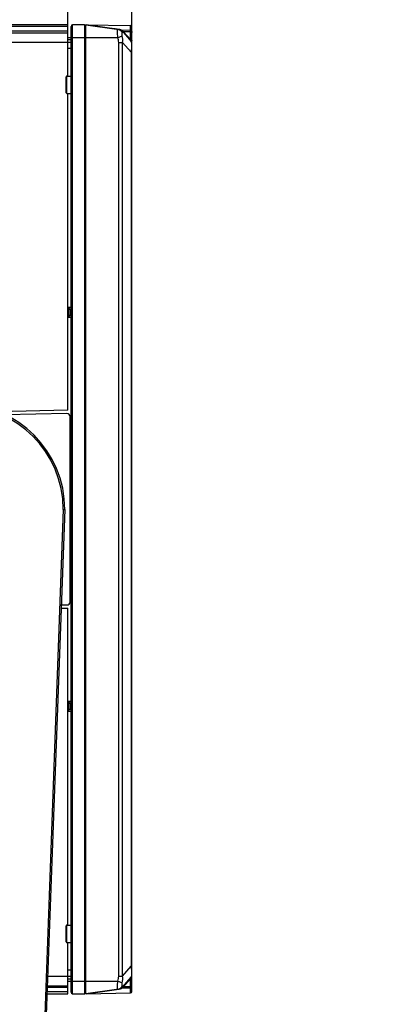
# Model space of a CAD drawing. Header units: millimetres. Extents: x 0 to 420, y 0 to 297.
# Tile 134 of 136: x 344 to 367, y 204 to 266. Entities that reach past the tile are written whole.
import ezdxf

# ---------------------------------------------------------------- set-up
doc = ezdxf.new("R2010")
doc.units = ezdxf.units.MM
doc.header["$LTSCALE"] = 23.1
doc.layers.get('0').update_dxf_attribs({"linetype": 'CONTINUOUS'})
doc.layers.add('02___PRT_ALL_AXES', color=7, linetype='CONTINUOUS')
doc.layers.add('DIM_PILOTEES', color=7, linetype='CONTINUOUS')
doc.styles.get("Standard").update_dxf_attribs({"font": 'txt', "width": 0.7})
doc.dimstyles.new('DIMSTYLE_1', dxfattribs={"dimtxt": 2.5, "dimasz": 3.5, "dimexe": 2, "dimexo": 0, "dimtad": 1, "dimlfac": 5, "dimdsep": 46, "dimtxsty": 'Standard', "dimblk": '_FILLED', "dimblk1": '_FILLED', "dimblk2": '_FILLED', "dimcen": 0.09, "dimazin": 2, "dimtp": 0.5, "dimtm": 0.5, "dimtfac": 1, "dimtofl": 0, "dimtmove": 0, "dimatfit": 3, "dimldrblk": '_FILLED', "dimfxl": 0, "dimtolj": 1, "dimarcsym": 0})
doc.dimstyles.new('DIMSTYLE_9', dxfattribs={"dimtxt": 2.5, "dimasz": 3.5, "dimexe": 2, "dimexo": 0, "dimtad": 1, "dimlfac": 5, "dimdsep": 46, "dimtxsty": 'Standard', "dimblk": '_FILLED', "dimblk1": '_FILLED', "dimblk2": '_FILLED', "dimcen": 0.09, "dimazin": 2, "dimtp": 0.2, "dimtm": 0.2, "dimtfac": 1, "dimtofl": 0, "dimtmove": 0, "dimatfit": 3, "dimldrblk": '_FILLED', "dimfxl": 0, "dimtolj": 1, "dimarcsym": 0})

# ---------------------------------------------------------------- blocks, each defined once
blk = doc.blocks.new('_FILLED')
at = {"color": 0, "linetype": 'ByBlock'}
blk.add_solid([(0, 0), (-1, 0.143), (-1, -0.143)], dxfattribs=at)
blk = doc.blocks.new('*D20')
at = {"layer": 'DIM_PILOTEES', "color": 2, "linetype": 'Continuous'}
for p, q in [((346.945, 264.1), (346.945, 273.337)), ((350.985, 263.471), (350.985, 273.337)), ((346.945, 271.337), (339.445, 271.337)), ((339.445, 271.337), (348.965, 271.337)), ((362.98, 271.337), (348.965, 271.337)), ((350.985, 271.337), (362.98, 271.337))]:
    blk.add_line(p, q, dxfattribs=at)
at = {"layer": 'DIM_PILOTEES', "color": 2, "linetype": 'Continuous', "xscale": 3.5, "yscale": 3.5, "zscale": 3.5}
blk.add_blockref('_FILLED', (346.945, 271.337), dxfattribs=at)
at = {"layer": 'DIM_PILOTEES', "color": 2, "linetype": 'Continuous', "xscale": 3.5, "yscale": 3.5, "zscale": 3.5, "rotation": 180}
blk.add_blockref('_FILLED', (350.985, 271.337), dxfattribs=at)
at = {"layer": 'DIM_PILOTEES', "color": 2, "linetype": 'Continuous', "insert": (355.659, 274.462), "char_height": 2.5, "width": 10.98214, "attachment_point": 1, "line_spacing_factor": 0.9}
blk.add_mtext('{\\ftxt;\\W0.0001;\\H0.0001;\\~}{\\ftxt;\\W2.9285714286;\\H2.5; }{\\ftxt;\\W0.0001;\\H0.0001;\\~}', dxfattribs=at)
blk = doc.blocks.new('*D21')
at = {"layer": 'DIM_PILOTEES', "color": 2, "linetype": 'Continuous'}
for p, q in [((322.645, 252.427), (322.645, 279.158)), ((350.985, 263.471), (350.985, 279.158)), ((322.645, 277.158), (336.815, 277.158)), ((350.985, 277.158), (336.815, 277.158))]:
    blk.add_line(p, q, dxfattribs=at)
at = {"layer": 'DIM_PILOTEES', "color": 2, "linetype": 'Continuous', "xscale": 3.5, "yscale": 3.5, "zscale": 3.5, "rotation": 180}
blk.add_blockref('_FILLED', (322.645, 277.158), dxfattribs=at)
at = {"layer": 'DIM_PILOTEES', "color": 2, "linetype": 'Continuous', "xscale": 3.5, "yscale": 3.5, "zscale": 3.5}
blk.add_blockref('_FILLED', (350.985, 277.158), dxfattribs=at)
at = {"layer": 'DIM_PILOTEES', "color": 2, "linetype": 'Continuous', "insert": (336.187, 280.283), "char_height": 2.5, "width": 12.32143, "attachment_point": 2, "line_spacing_factor": 0.9}
blk.add_mtext('{\\ftxt;\\W0.0001;\\H0.0001;\\~}{\\ftxt;\\W3.2857142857;\\H2.5; }{\\ftxt;\\W0.0001;\\H0.0001;\\~}', dxfattribs=at)

msp = doc.modelspace()

# ---------------------------------------------------------------- linework, layer by layer
at = {"color": 7, "linetype": 'Continuous'}
for p, q in [((346.945, 265.0846), (335.3114, 265.0846)), ((346.945, 265.2001), (335.4033, 265.2001)), ((340.1632, 264.7001), (346.945, 264.7001)), ((340.2551, 264.8156), (346.945, 264.8156)), ((346.945, 261.9749), (346.945, 265.2001)), ((347.145, 263.8309), (347.145, 265.1001)), ((347.245, 204.2001), (347.245, 265.2001)), ((347.985, 265.2001), (347.245, 265.2001)), ((347.985, 265.2001), (347.985, 204.2001)), ((348.085, 204.2), (348.085, 265.2001)), ((348.085, 265.2001), (350.1483, 264.9101)), ((348.0887, 265.2001), (350.8868, 265.1512)), ((350.1556, 264.9121), (348.0887, 265.2001)), ((350.1556, 264.9121), (350.1486, 264.9129)), ((350.1556, 264.9121), (350.1486, 264.9129)), ((350.8868, 264.8472), (350.3218, 264.8553)), ((350.3454, 264.8329), (350.936, 264.1536)), ((350.4387, 264.7807), (350.4582, 264.7634)), ((350.4582, 264.7634), (350.8868, 264.2704)), ((350.8868, 264.7572), (350.4582, 264.7634)), ((350.8868, 264.8472), (350.8868, 265.1512)), ((350.8868, 264.2704), (350.8868, 264.7572)), ((350.985, 204.349), (350.985, 265.0512)), ((340.0645, 264.1001), (347.145, 264.1001)), ((346.945, 264.4001), (350.0907, 264.4001)), ((346.945, 264.2801), (347.145, 264.2801)), ((350.1483, 205.3061), (350.1483, 264.0942)), ((350.1483, 264.0942), (350.3945, 264.0942)), ((350.3945, 205.3061), (350.3945, 264.0942)), ((350.3945, 264.0942), (350.936, 263.4713)), ((347.145, 263.7001), (346.945, 263.7001)), ((347.145, 245.8309), (347.145, 263.5693)), ((350.936, 263.4713), (350.936, 205.929)), ((350.985, 263.4713), (350.936, 263.4713)), ((346.845, 260.9149), (346.845, 261.9349)), ((346.885, 260.8749), (346.885, 261.9749)), ((346.945, 240.9299), (346.945, 260.8749)), ((346.945, 247.4344), (347.145, 247.4344)), ((347.0222, 247.3331), (346.945, 247.4001)), ((347.0222, 246.8672), (347.0222, 247.3331)), ((347.0222, 246.8672), (346.945, 246.8001)), ((347.145, 246.7699), (346.945, 246.7699)), ((347.0653, 247.3066), (347.145, 247.3066)), ((347.145, 246.8976), (347.0765, 246.8976)), ((347.1216, 246.9063), (347.1216, 247.294)), ((347.1216, 247.294), (347.1426, 247.2932)), ((347.1216, 246.9063), (347.1428, 246.907)), ((347.145, 223.8309), (347.145, 245.5693)), ((346.945, 240.9299), (342.5285, 240.8456)), ((346.6536, 234.695), (345.4856, 202.8692)), ((346.7536, 234.6925), (345.5855, 202.8655)), ((346.6536, 234.6944), (346.7536, 234.6925)), ((346.5255, 228.4784), (346.945, 228.4704)), ((346.945, 208.5254), (346.945, 228.4704)), ((347.145, 205.8309), (347.145, 223.5693)), ((346.945, 222.6304), (347.145, 222.6304)), ((347.0222, 222.5331), (346.945, 222.6001)), ((347.0222, 222.0672), (347.0222, 222.5331)), ((347.0222, 222.0672), (346.945, 222.0001)), ((347.145, 221.9659), (346.945, 221.9659)), ((347.145, 222.0936), (347.0653, 222.0936)), ((347.0765, 222.5026), (347.145, 222.5026)), ((347.1216, 222.494), (347.1428, 222.4932)), ((347.1216, 222.1063), (347.1216, 222.494)), ((347.1216, 222.1063), (347.1426, 222.107)), ((346.845, 207.4654), (346.845, 208.4854)), ((346.885, 207.4254), (346.885, 208.5254)), ((346.945, 204.2001), (346.945, 207.4254)), ((350.3945, 205.3061), (350.936, 205.929)), ((350.985, 205.929), (350.936, 205.929)), ((345.6749, 205.3001), (347.145, 205.3001)), ((346.945, 205.7001), (347.145, 205.7001)), ((347.145, 204.3001), (347.145, 205.5693)), ((350.1483, 205.3061), (350.3945, 205.3061)), ((350.3945, 204.6238), (350.936, 205.2467)), ((346.945, 204.5846), (345.6486, 204.5846)), ((345.6529, 204.7001), (346.945, 204.7001)), ((347.145, 205.1201), (346.945, 205.1201)), ((346.945, 205.0001), (350.0907, 205.0001)), ((350.4387, 204.6195), (350.4582, 204.6368)), ((350.4582, 204.6368), (350.8868, 205.1298)), ((350.8868, 204.643), (350.4582, 204.6368)), ((350.8868, 204.643), (350.8868, 205.1298)), ((345.6345, 204.2001), (346.945, 204.2001)), ((346.945, 204.3156), (345.6388, 204.3156)), ((347.245, 204.2001), (347.985, 204.2001)), ((350.1483, 204.4901), (348.085, 204.2001)), ((348.0887, 204.2002), (350.1556, 204.4882)), ((348.0887, 204.2002), (350.8868, 204.249)), ((350.8868, 204.5531), (350.3218, 204.5449)), ((350.8868, 204.249), (350.8868, 204.5531))]:
    msp.add_line(p, q, dxfattribs=at)
for centre, radius, start, end in [((347.245, 265.1001), 0.1, 90, 180), ((347.985, 265.1001), 0.1, 0, 90), ((351.557, 276.6264), 11.7979, 262.668028, 262.861147), ((351.3477, 274.9522), 10.1107, 262.858683, 263.188785), ((350.0926, 264.514), 0.4, 41, 82), ((350.0916, 264.4526), 0.4639, 79.892432, 82.067011), ((350.0917, 264.4532), 0.4633, 69.013723, 79.90188), ((350.0924, 264.4546), 0.4617, 62.42513, 69.020547), ((350.0926, 264.4552), 0.4611, 60.202304, 62.425503), ((350.1506, 264.4542), 0.4355, 51.125506, 55.686882), ((350.1635, 264.4702), 0.4149, 48.442833, 51.109089), ((350.885, 265.0512), 0.1, 0, 89), ((350.785, 264.0223), 0.2, 0, 41), ((346.885, 261.9349), 0.04, 90, 180), ((346.885, 260.9149), 0.04, 180, 270), ((347.1272, 247.4539), 0.16, 229.017127, 268), ((347.1272, 246.7464), 0.16, 92, 130.982873), ((340.1538, 234.6939), 6.6001, 359.988384, 179.985438), ((340.1538, 234.6939), 6.5, 0.009915, 179.964218), ((347.1272, 222.6539), 0.16, 229.017127, 268), ((347.1272, 221.9464), 0.16, 92, 130.982873), ((346.885, 208.4854), 0.04, 90, 180), ((346.885, 207.4654), 0.04, 180, 270), ((350.785, 205.3779), 0.2, 319, 360), ((350.0926, 204.8862), 0.4, 278, 319), ((350.152, 204.9444), 0.4333, 305.537865, 308.365888), ((350.1622, 204.9314), 0.4168, 308.363474, 311.551022), ((347.245, 204.3001), 0.1, 180, 270), ((347.985, 204.3001), 0.1, 270, 360), ((348.0898, 204.1402), 0.06, 91.014251, 94.5099), ((350.0914, 204.9486), 0.4648, 277.93426, 281.602939), ((350.0917, 204.9472), 0.4634, 281.602703, 290.644129), ((350.0919, 204.9465), 0.4627, 290.647645, 297.941042), ((350.0925, 204.9453), 0.4614, 297.947148, 299.79597), ((350.885, 204.349), 0.1, 271, 360)]:
    msp.add_arc(centre, radius, start, end, dxfattribs=at)
for points, knots in [([(350.0513, 264.925), (350.0268, 264.9281), (349.9296, 264.9409), (349.8325, 264.9545), (349.76, 264.9647)], [0, 0, 0, 0, 0.252369, 1, 1, 1, 1]), ([(350.0907, 264.4001), (350.0853, 264.4664), (350.0792, 264.5628), (350.0749, 264.6854), (350.0739, 264.7636), (350.0742, 264.8264), (350.0778, 264.8759), (350.0798, 264.9011), (350.0868, 264.9188), (350.0907, 264.9182)], [0, 0, 0, 0, 0.3821587, 0.5549475, 0.7062189, 0.8300247, 0.9216041, 0.9778472, 1, 1, 1, 1]), ([(350.0907, 264.9182), (350.1499, 264.9099), (350.2673, 264.8612), (350.3462, 264.7623), (350.3726, 264.707)], [0, 0, 0, 0, 0.4943338, 1, 1, 1, 1]), ([(350.3218, 264.8553), (350.3276, 264.8527), (350.3533, 264.8406), (350.3779, 264.8263), (350.3961, 264.8139)], [0, 0, 0, 0, 0.2234804, 1, 1, 1, 1]), ([(350.3726, 264.5087), (350.3675, 264.5313), (350.3614, 264.5738), (350.3585, 264.6315), (350.3599, 264.672), (350.3648, 264.6959), (350.3695, 264.7047), (350.3726, 264.707)], [0, 0, 0, 0, 0.3441851, 0.6358893, 0.8603556, 0.9415324, 1, 1, 1, 1]), ([(350.3726, 264.707), (350.3795, 264.7122), (350.3913, 264.7225), (350.4036, 264.7405), (350.4055, 264.7605), (350.3987, 264.7716), (350.3945, 264.7765)], [0, 0, 0, 0, 0.3122202, 0.558602, 0.7679234, 1, 1, 1, 1]), ([(350.3945, 264.7765), (350.3956, 264.7752), (350.4024, 264.77), (350.4118, 264.7708), (350.4182, 264.7723)], [0, 0, 0, 0, 0.2083712, 1, 1, 1, 1]), ([(350.414, 264.7541), (350.4147, 264.7532), (350.4196, 264.7495), (350.4263, 264.7501), (350.431, 264.7511)], [0, 0, 0, 0, 0.203591, 1, 1, 1, 1]), ([(350.4182, 264.7723), (350.4198, 264.7727), (350.427, 264.7747), (350.4337, 264.7779), (350.4387, 264.7807)], [0, 0, 0, 0, 0.2287998, 1, 1, 1, 1]), ([(350.431, 264.7511), (350.433, 264.7515), (350.4427, 264.7543), (350.4516, 264.7592), (350.4582, 264.7634)], [0, 0, 0, 0, 0.2143803, 1, 1, 1, 1]), ([(350.8868, 264.7572), (350.8868, 264.7671), (350.8869, 264.7971), (350.887, 264.8271), (350.8868, 264.8472)], [0, 0, 0, 0, 0.3304819, 1, 1, 1, 1]), ([(350.8868, 264.8472), (350.9118, 264.8468), (350.963, 264.8273), (350.985, 264.7764), (350.985, 264.7522)], [0, 0, 0, 0, 0.5090326, 1, 1, 1, 1]), ([(350.8868, 264.7572), (350.8994, 264.7571), (350.9236, 264.7544), (350.9598, 264.7439), (350.985, 264.7223), (350.985, 264.7072)], [0, 0, 0, 0, 0.3246536, 0.6126128, 1, 1, 1, 1]), ([(350.0907, 264.4001), (350.1462, 264.4199), (350.2407, 264.4547), (350.3345, 264.4916), (350.3726, 264.5087)], [0, 0, 0, 0, 0.5851639, 1, 1, 1, 1]), ([(350.8868, 264.2704), (350.8963, 264.2492), (350.9035, 264.207), (350.9234, 264.1681), (350.936, 264.1536)], [0, 0, 0, 0, 0.5470744, 1, 1, 1, 1]), ([(350.8868, 264.2704), (350.8994, 264.2703), (350.9236, 264.2676), (350.9598, 264.257), (350.985, 264.2355), (350.985, 264.2204)], [0, 0, 0, 0, 0.3246536, 0.6126129, 1, 1, 1, 1]), ([(350.936, 264.1536), (350.9405, 264.1484), (350.9459, 264.1279), (350.9515, 264.0883), (350.9548, 264.0264), (350.9559, 263.9438), (350.9543, 263.8422), (350.9487, 263.6825), (350.9416, 263.5572), (350.936, 263.4713)], [0, 0, 0, 0, 0.0301754, 0.0881219, 0.1778644, 0.2999329, 0.4505732, 0.6225921, 1, 1, 1, 1]), ([(347.145, 263.5694), (347.145, 263.6129), (347.146, 263.7001), (347.145, 263.7873), (347.145, 263.8309)], [0, 0, 0, 0, 0.5, 1, 1, 1, 1]), ([(347.145, 245.5694), (347.145, 245.6129), (347.146, 245.7001), (347.145, 245.7873), (347.145, 245.8309)], [0, 0, 0, 0, 0.5, 1, 1, 1, 1]), ([(347.145, 205.5694), (347.145, 205.6129), (347.146, 205.7001), (347.145, 205.7873), (347.145, 205.8309)], [0, 0, 0, 0, 0.5, 1, 1, 1, 1]), ([(350.936, 205.929), (350.9416, 205.843), (350.9487, 205.7178), (350.9543, 205.558), (350.9559, 205.4564), (350.9548, 205.3738), (350.9515, 205.3119), (350.9459, 205.2723), (350.9405, 205.2519), (350.936, 205.2467)], [0, 0, 0, 0, 0.3773601, 0.5493661, 0.700009, 0.8220939, 0.911859, 0.9698196, 1, 1, 1, 1]), ([(350.936, 205.2467), (350.9234, 205.2322), (350.9035, 205.1932), (350.8963, 205.151), (350.8868, 205.1298)], [0, 0, 0, 0, 0.4529241, 1, 1, 1, 1]), ([(350.8868, 205.1298), (350.8994, 205.1299), (350.9236, 205.1327), (350.9598, 205.1432), (350.985, 205.1647), (350.985, 205.1798)], [0, 0, 0, 0, 0.3246536, 0.6126128, 1, 1, 1, 1]), ([(350.0907, 204.482), (350.0868, 204.4815), (350.0798, 204.4991), (350.0778, 204.5244), (350.0742, 204.5738), (350.0739, 204.6366), (350.0749, 204.7148), (350.0792, 204.8375), (350.0853, 204.9339), (350.0907, 205.0001)], [0, 0, 0, 0, 0.0221509, 0.078389, 0.1699656, 0.2937697, 0.4450381, 0.6178245, 1, 1, 1, 1]), ([(350.0907, 205.0001), (350.1462, 204.9804), (350.2407, 204.9456), (350.3345, 204.9087), (350.3726, 204.8915)], [0, 0, 0, 0, 0.585164, 1, 1, 1, 1]), ([(350.0907, 204.482), (350.1499, 204.4903), (350.2673, 204.5391), (350.3462, 204.6379), (350.3726, 204.6932)], [0, 0, 0, 0, 0.494334, 1, 1, 1, 1]), ([(350.3218, 204.5449), (350.3282, 204.5478), (350.3567, 204.5613), (350.3839, 204.5775), (350.4038, 204.5918)], [0, 0, 0, 0, 0.222529, 1, 1, 1, 1]), ([(350.3726, 204.6932), (350.3695, 204.6956), (350.3648, 204.7044), (350.3599, 204.7282), (350.3585, 204.7687), (350.3614, 204.8264), (350.3675, 204.8689), (350.3726, 204.8915)], [0, 0, 0, 0, 0.0584644, 0.1396381, 0.3641022, 0.6558034, 1, 1, 1, 1]), ([(350.3945, 204.6238), (350.3987, 204.6286), (350.4055, 204.6397), (350.4036, 204.6598), (350.3913, 204.6778), (350.3796, 204.688), (350.3726, 204.6932)], [0, 0, 0, 0, 0.2320912, 0.4413615, 0.687769, 1, 1, 1, 1]), ([(350.4387, 204.6195), (350.4348, 204.6217), (350.4225, 204.6277), (350.4058, 204.6315), (350.3976, 204.6264)], [0, 0, 0, 0, 0.3201553, 1, 1, 1, 1]), ([(350.431, 204.6491), (350.4291, 204.6495), (350.4235, 204.6504), (350.4166, 204.6492), (350.414, 204.6462)], [0, 0, 0, 0, 0.3166509, 1, 1, 1, 1]), ([(350.4582, 204.6368), (350.4558, 204.6383), (350.4473, 204.6435), (350.438, 204.6477), (350.431, 204.6491)], [0, 0, 0, 0, 0.2822502, 1, 1, 1, 1]), ([(350.8868, 204.643), (350.8994, 204.6431), (350.9236, 204.6458), (350.9598, 204.6564), (350.985, 204.6779), (350.985, 204.693)], [0, 0, 0, 0, 0.3246536, 0.6126128, 1, 1, 1, 1]), ([(350.8868, 204.5531), (350.9118, 204.5535), (350.963, 204.573), (350.985, 204.6239), (350.985, 204.648)], [0, 0, 0, 0, 0.5090326, 1, 1, 1, 1]), ([(350.8868, 204.5531), (350.8868, 204.5579), (350.887, 204.5879), (350.8869, 204.6178), (350.8868, 204.643)], [0, 0, 0, 0, 0.1610669, 1, 1, 1, 1])]:
    msp.add_open_spline(points, degree=3, knots=knots, dxfattribs=at)
for points in [[(350.1483, 264.9101), (350.1508, 264.9098), (350.1535, 264.9107), (350.1556, 264.9121)], [(350.2928, 264.8603), (350.3013, 264.8554), (350.3121, 264.8538), (350.3218, 264.8553)], [(350.1483, 264.0942), (350.1483, 264.1979), (350.1248, 264.3021), (350.0907, 264.4001)], [(350.3945, 264.0942), (350.4138, 264.2312), (350.4034, 264.3738), (350.3726, 264.5087)], [(347.145, 223.5694), (347.145, 223.6129), (347.146, 223.7001), (347.145, 223.7873), (347.145, 223.8309)], [(350.0907, 205.0001), (350.1248, 205.0981), (350.1483, 205.2023), (350.1483, 205.3061)], [(350.3726, 204.8915), (350.4034, 205.0264), (350.4138, 205.169), (350.3945, 205.3061)], [(350.1556, 204.4882), (350.1535, 204.4895), (350.1508, 204.4904), (350.1483, 204.4901)], [(350.3218, 204.5449), (350.3121, 204.5464), (350.3013, 204.5448), (350.2928, 204.5399)]]:
    msp.add_open_spline(points, degree=3, dxfattribs=at)
at = {"layer": '02___PRT_ALL_AXES', "color": 7, "linetype": 'Continuous'}
for p, q in [((346.885, 261.9749), (347.145, 261.9749)), ((346.885, 260.8749), (347.145, 260.8749)), ((346.885, 208.5254), (347.145, 208.5254)), ((346.885, 207.4254), (347.145, 207.4254))]:
    msp.add_line(p, q, dxfattribs=at)
at = {"layer": '02___PRT_ALL_AXES', "color": 3, "linetype": 'Continuous'}
for p, q in [((346.8813, 240.7274), (342.9704, 240.654)), ((347.085, 228.877), (347.085, 240.5275)), ((346.5331, 228.6834), (346.8814, 228.677))]:
    msp.add_line(p, q, dxfattribs=at)
for centre, start, end in [((346.885, 240.5275), 0, 91.07629), ((346.885, 228.877), 268.945292, 360)]:
    msp.add_arc(centre, 0.2, start, end, dxfattribs=at)

# ---------------------------------------------------------------- dimensions: what is measured, and where the dimension line sits
at = {"layer": 'DIM_PILOTEES', "color": 2, "linetype": 'Continuous'}
dim = msp.add_linear_dim(base=(350.985, 277.1582), p1=(322.645, 252.4275), p2=(350.985, 263.4713), text='{\\ftxt;\\W0.0001;\\H0.0001;\\~}{\\ftxt;\\W3.2857142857;\\H2.5; }{\\ftxt;\\W0.0001;\\H0.0001;\\~}', dimstyle='DIMSTYLE_1', dxfattribs=at)
dim.commit()
dim.dimension.update_dxf_attribs({"geometry": '*D21', "text_midpoint": (335.8301, 277.1582), "dimtype": 160})
dim = msp.add_linear_dim(base=(346.945, 271.3375), p1=(350.985, 263.4713), p2=(346.945, 264.1001), angle=180, text='{\\ftxt;\\W0.0001;\\H0.0001;\\~}{\\ftxt;\\W2.9285714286;\\H2.5; }{\\ftxt;\\W0.0001;\\H0.0001;\\~}', dimstyle='DIMSTYLE_9', dxfattribs=at)
dim.commit()
dim.dimension.update_dxf_attribs({"geometry": '*D20', "text_midpoint": (358.9625, 271.3375), "dimtype": 160})

doc.saveas('drawing.dxf')
